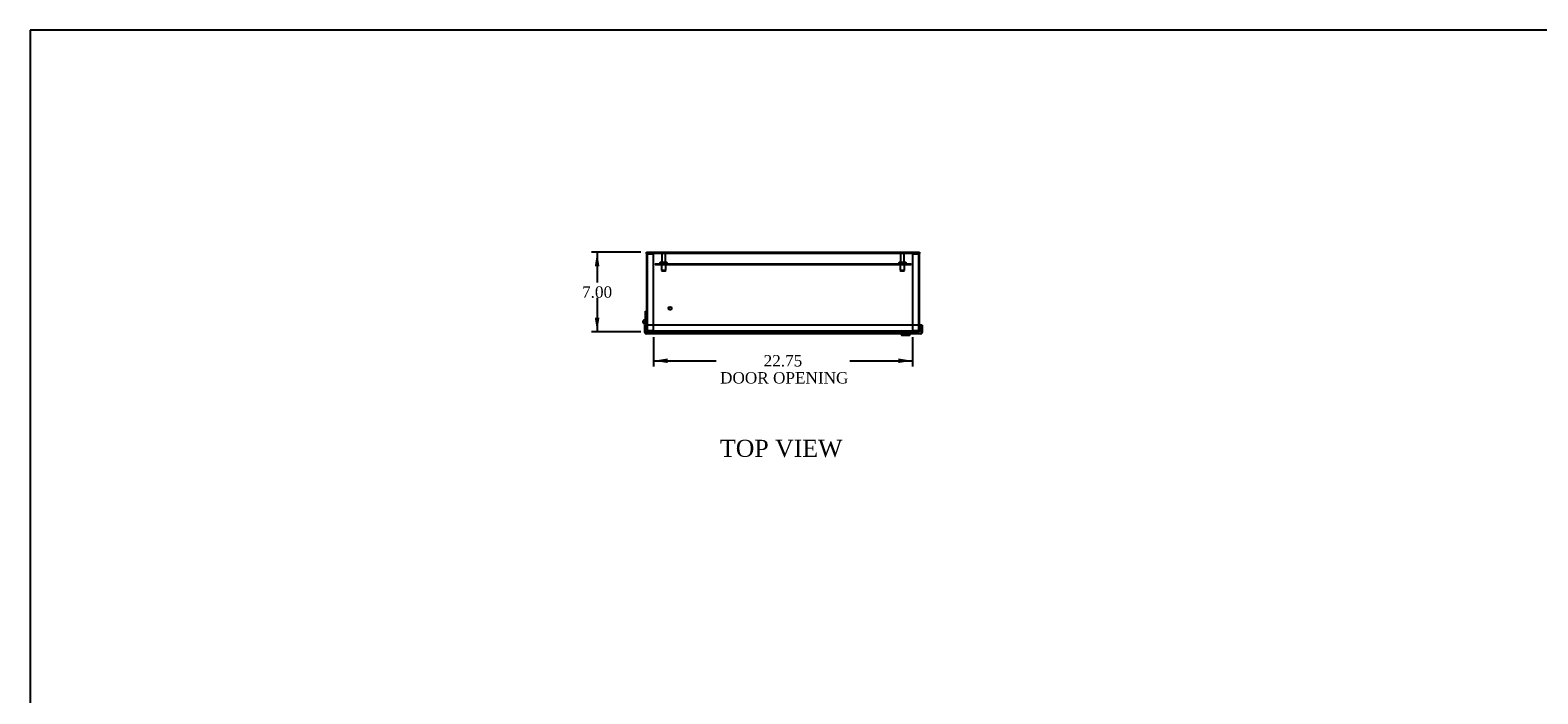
# Model space of a CAD drawing. Header units: inches. Extents: x 1 to 240, y -1 to 159.
# Tile 4 of 7: x 1 to 134, y 101 to 159. Entities that reach past the tile are written whole.
import ezdxf
from ezdxf.enums import TextEntityAlignment as Align
from ezdxf.lldxf.tags import DXFTag

# ---------------------------------------------------------------- set-up
doc = ezdxf.new("R2010")
doc.units = ezdxf.units.IN
doc.header["$MEASUREMENT"] = 0
for name, color, linetype in [('COM43466', 7, 'Continuous'), ('COM43486', 7, 'Continuous'), ('COM48659', 7, 'Continuous'), ('COM48684', 7, 'Continuous'), ('COM48700', 7, 'Continuous'), ('Default', 7, 'Continuous'), ('GSK10080', 7, 'Continuous'), ('HNG10680', 7, 'Continuous'), ('HNG10680-FM', 7, 'Continuous'), ('LOC130655', 7, 'Continuous'), ('SCS19491', 7, 'Continuous'), ('STD21878', 7, 'Continuous'), ('STD26094', 7, 'Continuous')]:
    doc.layers.add(name, color=color, linetype=linetype)
doc.styles.add('SEACAD_Times_New_Roman', font='times.ttf')
tags = doc.linetypes.add('HIDDEN2', pattern=[0.1875, 0.125, -0.0625]).pattern_tags.tags
tags[6:7] = [DXFTag(74, 4), DXFTag(75, 0), DXFTag(340, '0'), DXFTag(46, 0.0), DXFTag(50, 0.0), DXFTag(44, 0.0), DXFTag(45, 0.0)]
tags[4:5] = [DXFTag(74, 4), DXFTag(75, 0), DXFTag(340, '0'), DXFTag(46, 0.0), DXFTag(50, 0.0), DXFTag(44, 0.0), DXFTag(45, 0.0)]
doc.dimstyles.new('HAMMOND_(STH_-_240x160)', dxfattribs={"dimtxt": 1, "dimasz": 1.25, "dimexe": 0.5, "dimexo": 0.5, "dimgap": 0.25, "dimtad": 0, "dimtih": 1, "dimtoh": 1, "dimzin": 0, "dimdsep": 46, "dimtxsty": 'SEACAD_Times_New_Roman', "dimblk1": '_SE_FILLED', "dimblk2": '_SE_FILLED', "dimsah": 1, "dimcen": 0.5, "dimadec": 0, "dimazin": 0, "dimtfac": 0.8, "dimtofl": 0, "dimtmove": 0, "dimatfit": 3, "dimfxl": 1, "dimtolj": 1, "dimtzin": 0, "dimarcsym": 0})

# ---------------------------------------------------------------- blocks, each defined once
blk = doc.blocks.new('SE5')
at = {"layer": 'COM43466', "color": 7, "linetype": 'HIDDEN2'}
for p, q in [((55.9, 138.65), (78.4, 138.65)), ((55.9, 138.65), (55.9, 138.58)), ((55.9, 138.58), (78.4, 138.58)), ((56.4, 138.65), (56.4, 138.58)), ((56.9, 138.58), (56.9, 138.65)), ((77.4, 138.65), (77.4, 138.58)), ((77.9, 138.58), (77.9, 138.65)), ((78.4, 138.65), (78.4, 138.58))]:
    blk.add_line(p, q, dxfattribs=at)
at = {"layer": 'COM43486', "color": 7, "linetype": 'Continuous'}
for p, q in [((55, 133.23), (55.07, 133.23)), ((55, 132.59), (55, 133.23)), ((55.07, 132.59), (55.07, 133.23)), ((55.07, 133.23), (55.07, 132.59)), ((79.31, 133.23), (55.07, 133.23)), ((55.07, 132.49), (55.07, 132.59)), ((55.07, 132.59), (55.07, 132.49)), ((79.31, 132.59), (79.31, 133.23)), ((79.38, 133.23), (79.31, 133.23)), ((79.31, 133.23), (79.31, 132.74)), ((79.31, 132.59), (79.31, 132.49)), ((79.31, 132.49), (79.31, 132.55)), ((79.38, 133.23), (79.38, 132.59)), ((79.27, 132.48), (55.11, 132.48))]:
    blk.add_line(p, q, dxfattribs=at)
for centre, start, end in [((55.11, 132.59), 180, 250.5288), ((79.27, 132.59), 289.4712, 0), ((55.11, 132.59), 250.5288, 270), ((79.27, 132.59), 270, 289.4712)]:
    blk.add_arc(centre, 0.108, start, end, dxfattribs=at)
for centre, start_param, end_param in [((55.11, 132.59), 2.801756, 3.141593), ((79.27, 132.59), 3.141593, 3.48143)]:
    blk.add_ellipse(centre, major_axis=(0, 0.108), ratio=0.997813, start_param=start_param, end_param=end_param, dxfattribs=at)
at = {"layer": 'COM48659', "color": 7, "linetype": 'Continuous'}
for p, q in [((55.15, 139.66), (79.15, 139.66)), ((55.15, 139.55), (55.15, 139.66)), ((55.15, 139.55), (55.15, 133.23)), ((79.15, 139.66), (79.15, 139.55)), ((79.15, 133.23), (79.15, 139.55))]:
    blk.add_line(p, q, dxfattribs=at)
at = {"layer": 'COM48659', "color": 7, "linetype": 'HIDDEN2'}
for p, q in [((55.15, 139.59), (79.15, 139.59)), ((58.4, 139.66), (58.4, 139.59)), ((58.55, 139.66), (58.55, 139.59)), ((58.99, 139.66), (58.99, 139.59)), ((59.14, 139.59), (59.14, 139.66)), ((75.15, 139.66), (75.15, 139.59)), ((75.3, 139.66), (75.3, 139.59)), ((75.74, 139.66), (75.74, 139.59)), ((75.89, 139.59), (75.89, 139.66)), ((55.15, 133.23), (55.15, 132.77)), ((55.15, 132.77), (55.15, 132.66)), ((79.15, 132.73), (55.15, 132.73)), ((79.15, 132.66), (55.15, 132.66)), ((79.15, 132.77), (79.15, 133.23)), ((79.15, 132.66), (79.15, 132.77))]:
    blk.add_line(p, q, dxfattribs=at)
at = {"layer": 'COM48684', "color": 7, "linetype": 'HIDDEN2'}
for p, q in [((55.15, 139.51), (55.25, 139.51)), ((55.25, 139.51), (55.15, 139.51)), ((55.22, 139.47), (55.15, 139.47)), ((55.22, 132.77), (55.22, 139.47)), ((55.25, 139.58), (55.77, 139.58)), ((55.25, 139.51), (55.77, 139.51)), ((55.77, 139.51), (55.25, 139.51)), ((55.77, 139.58), (55.77, 139.51)), ((55.77, 132.77), (55.77, 139.51)), ((55.22, 134.17), (55.15, 134.17)), ((55.15, 134.03), (55.22, 134.03)), ((55.22, 133.63), (55.15, 133.63)), ((55.15, 133.46), (55.22, 133.46)), ((55.25, 132.77), (55.15, 132.77)), ((55.25, 132.77), (55.77, 132.77)), ((55.77, 132.66), (55.77, 132.73))]:
    blk.add_line(p, q, dxfattribs=at)
for centre, radius, start, end in [((55.25, 139.47), 0.108, 90, 160.5288), ((55.25, 139.47), 0.108, 160.5288, 180), ((55.25, 139.47), 0.036, 90, 180), ((55.25, 132.77), 0.108, 180, 270), ((55.25, 132.77), 0.036, 180, 270)]:
    blk.add_arc(centre, radius, start, end, dxfattribs=at)
for major_axis, start_param in [((0.108, 0), 2.801756), ((0.036, 0), 1.570796)]:
    blk.add_ellipse((55.25, 139.47), major_axis=major_axis, ratio=0.997813, start_param=start_param, end_param=3.141593, dxfattribs=at)
at = {"layer": 'COM48700', "color": 7, "linetype": 'HIDDEN2'}
for p, q in [((78.52, 139.58), (78.52, 139.51)), ((78.52, 139.58), (79.04, 139.58)), ((79.04, 139.51), (78.52, 139.51)), ((78.52, 139.51), (78.52, 132.77)), ((78.52, 139.51), (79.04, 139.51)), ((79.04, 139.51), (79.14, 139.51)), ((79.14, 139.51), (79.04, 139.51)), ((79.07, 139.47), (79.07, 132.77)), ((79.07, 139.47), (79.15, 139.47)), ((78.52, 132.77), (79.04, 132.77)), ((78.52, 132.66), (78.52, 132.73)), ((79.15, 132.77), (79.04, 132.77))]:
    blk.add_line(p, q, dxfattribs=at)
for centre, radius, start, end in [((79.04, 139.47), 0.108, 19.4712, 90), ((79.04, 139.47), 0.036, 0, 90), ((79.04, 139.47), 0.108, 0, 19.4712), ((79.04, 132.77), 0.108, 270, 0), ((79.04, 132.77), 0.036, 270, 0)]:
    blk.add_arc(centre, radius, start, end, dxfattribs=at)
for major_axis, end_param in [((-0.036, 0), 4.712389), ((-0.108, 0), 3.48143)]:
    blk.add_ellipse((79.04, 139.47), major_axis=major_axis, ratio=0.997813, start_param=3.141593, end_param=end_param, dxfattribs=at)
at = {"layer": 'GSK10080', "color": 7, "linetype": 'Continuous'}
for p, q in [((79.31, 132.74), (79.31, 132.74)), ((79.31, 132.74), (79.31, 132.55)), ((79.31, 132.55), (79.31, 132.55))]:
    blk.add_line(p, q, dxfattribs=at)
at = {"layer": 'HNG10680', "color": 7, "linetype": 'Continuous'}
for p, q in [((55.07, 133.35), (55.07, 133.23)), ((55.07, 132.6), (55.07, 132.6))]:
    blk.add_line(p, q, dxfattribs=at)
blk.add_arc((54.98, 133.54), 0.169, 81.2382, 279.1094, dxfattribs=at)
at = {"layer": 'HNG10680-FM', "color": 7, "linetype": 'Continuous'}
for p, q in [((55.07, 134.48), (55.15, 134.48)), ((55.07, 133.73), (55.07, 134.48)), ((55.13, 133.73), (55.15, 133.73))]:
    blk.add_line(p, q, dxfattribs=at)
at = {"layer": 'LOC130655', "color": 7, "linetype": 'Continuous'}
for p, q in [((77.54, 132.48), (77.54, 132.39)), ((78.33, 132.39), (77.54, 132.39)), ((77.54, 132.39), (77.57, 132.36)), ((77.57, 132.36), (78.3, 132.36)), ((78.3, 132.36), (78.33, 132.39)), ((78.33, 132.39), (78.33, 132.48))]:
    blk.add_line(p, q, dxfattribs=at)
at = {"layer": 'SCS19491', "color": 7, "linetype": 'Continuous'}
for p, q in [((54.97, 133.66), (54.97, 133.66)), ((54.97, 133.57), (54.97, 133.63)), ((55.05, 133.57), (54.97, 133.57)), ((54.97, 133.51), (55.05, 133.51)), ((54.97, 133.45), (54.97, 133.51)), ((54.97, 133.45), (54.97, 133.45)), ((54.98, 133.42), (54.97, 133.45)), ((54.98, 133.42), (54.98, 133.42)), ((55.05, 133.57), (55.05, 133.51)), ((55.12, 133.73), (55.06, 133.73)), ((55.06, 133.35), (55.12, 133.35))]:
    blk.add_line(p, q, dxfattribs=at)
for centre, radius, start, end in [((55.06, 133.64), 0.09, 90, 165.0335), ((55.07, 133.63), 0.0981, 162.7336, 180.1206), ((55.06, 133.45), 0.0938, 179.9209, 197.9146), ((55.06, 133.44), 0.09, 196.8119, 270), ((55.12, 133.7), 0.025, 0, 90), ((55.12, 133.38), 0.025, 270, 0)]:
    blk.add_arc(centre, radius, start, end, dxfattribs=at)
at = {"layer": 'STD21878', "color": 7, "linetype": 'HIDDEN2'}
for radius in [0.141, 0.125]:
    blk.add_circle((57.22, 134.73), radius, dxfattribs=at)
at = {"layer": 'STD26094', "color": 7, "linetype": 'HIDDEN2'}
for p, q in [((56.48, 139.53), (56.48, 138.75)), ((56.81, 138.75), (56.81, 139.53)), ((77.48, 139.53), (77.48, 138.75)), ((77.81, 138.75), (77.81, 139.53)), ((56.32, 138.72), (56.32, 138.68)), ((56.94, 138.75), (56.35, 138.75)), ((56.46, 138.65), (56.46, 138.06)), ((56.83, 138.06), (56.46, 138.06)), ((56.46, 138.06), (56.5, 138.03)), ((56.5, 138.03), (56.8, 138.03)), ((56.8, 138.03), (56.83, 138.06)), ((56.83, 138.06), (56.83, 138.65)), ((56.97, 138.68), (56.97, 138.72)), ((77.32, 138.72), (77.32, 138.68)), ((77.94, 138.75), (77.35, 138.75)), ((77.46, 138.65), (77.46, 138.06)), ((77.83, 138.06), (77.46, 138.06)), ((77.46, 138.06), (77.5, 138.03)), ((77.5, 138.03), (77.8, 138.03)), ((77.8, 138.03), (77.83, 138.06)), ((77.83, 138.06), (77.83, 138.65)), ((77.97, 138.68), (77.97, 138.72))]:
    blk.add_line(p, q, dxfattribs=at)
for centre, radius, start, end in [((56.54, 139.53), 0.06, 90, 180), ((56.75, 139.53), 0.06, 0, 90), ((77.54, 139.53), 0.06, 90, 180), ((77.75, 139.53), 0.06, 0, 90), ((56.35, 138.72), 0.03, 90, 180), ((56.35, 138.68), 0.03, 180, 270), ((56.94, 138.72), 0.03, 0, 90), ((56.94, 138.68), 0.03, 270, 0), ((77.35, 138.72), 0.03, 90, 180), ((77.35, 138.68), 0.03, 180, 270), ((77.94, 138.72), 0.03, 0, 90), ((77.94, 138.68), 0.03, 270, 0)]:
    blk.add_arc(centre, radius, start, end, dxfattribs=at)
blk = doc.blocks.new('DMBLK3405')
at = {"layer": 'Default', "linetype": 'Continuous'}
for points in [[(57.02, 129.91), (57.02, 130.32), (55.77, 130.11)], [(77.27, 129.91), (78.52, 130.11), (77.27, 130.32)]]:
    blk.add_hatch(color=7, dxfattribs=at).paths.add_polyline_path(points)
at = {"layer": 'Default', "color": 7, "linetype": 'Continuous'}
for p, q in [((55.77, 132.2), (55.77, 129.61)), ((78.52, 132.2), (78.52, 129.61)), ((55.77, 130.11), (61.26, 130.11)), ((73.03, 130.11), (78.52, 130.11))]:
    blk.add_line(p, q, dxfattribs=at)
at = {"layer": 'Default', "color": 7, "linetype": 'Continuous', "style": 'SEACAD_Times_New_Roman'}
for s, p in [('22.75', (65.44, 130.61)), ('DOOR OPENING', (61.61, 129.11))]:
    blk.add_text(s, height=1, dxfattribs=at).set_placement(p, align=Align.TOP_LEFT)
blk = doc.blocks.new('_SE_FILLED')
at = {"color": 0}
blk.add_line((0, 0), (-1, 0), dxfattribs=at)
blk.add_solid([(0, 0), (-1, -0.1665), (-1, 0.1665), (0, 0)], dxfattribs=at)
blk = doc.blocks.new('DMBLK3409')
at = {"layer": 'Default', "linetype": 'Continuous'}
for points in [[(50.6, 138.41), (51.01, 138.41), (50.8, 139.66)], [(50.6, 133.91), (50.8, 132.66), (51.01, 133.91)]]:
    blk.add_hatch(color=7, dxfattribs=at).paths.add_polyline_path(points)
at = {"layer": 'Default', "color": 7, "linetype": 'Continuous'}
for p, q in [((54.65, 139.66), (50.3, 139.66)), ((50.8, 139.66), (50.8, 137.01)), ((50.8, 135.66), (50.8, 132.66)), ((54.65, 132.66), (50.3, 132.66))]:
    blk.add_line(p, q, dxfattribs=at)
at = {"layer": 'Default', "color": 7, "linetype": 'Continuous', "style": 'SEACAD_Times_New_Roman'}
blk.add_text('7.00', height=1, dxfattribs=at).set_placement((49.48, 136.66), align=Align.TOP_LEFT)
blk = doc.blocks.new('BORDER')
at = {"layer": 'Default', "color": 7, "linetype": 'Continuous'}
for p, q in [((0, 27.86), (-41.86, 27.86)), ((-41.86, 27.86), (-41.86, 0))]:
    blk.add_line(p, q, dxfattribs=at)

msp = doc.modelspace()

# ---------------------------------------------------------------- block references
at = {"layer": 'Default', "color": 7, "xscale": 5.7, "yscale": 5.7, "zscale": 5.7}
msp.add_blockref('BORDER', (239.562, 0.401), dxfattribs=at)
at = {"layer": 'Default'}
msp.add_blockref('SE5', (0, 0), dxfattribs=at)

# ---------------------------------------------------------------- texts
at = {"layer": 'Default', "color": 7, "linetype": 'Continuous', "style": 'SEACAD_Times_New_Roman'}
msp.add_text('TOP VIEW', height=1.5, dxfattribs=at).set_placement((61.607, 123.158), align=Align.TOP_LEFT)

# ---------------------------------------------------------------- dimensions: what is measured, and where the dimension line sits
at = {"layer": 'Default', "color": 7, "linetype": 'Continuous'}
for base, p1, p2, angle, text, picture, middle in [((50.804, 139.659), (55.145, 139.659), (55.145, 132.659), 270, '\\A1;<>', 'DMBLK3409', (50.804, 136.159)), ((55.77, 130.114), (55.77, 132.695), (78.52, 132.695), 0, '\\A1;<>\\PDOOR OPENING', 'DMBLK3405', (67.145, 130.114))]:
    dim = msp.add_linear_dim(base=base, p1=p1, p2=p2, angle=angle, text=text, dimstyle='HAMMOND_(STH_-_240x160)', dxfattribs=at)
    dim.commit()
    dim.dimension.update_dxf_attribs({"geometry": picture, "text_midpoint": middle, "dimtype": 161})

doc.saveas('drawing.dxf')
